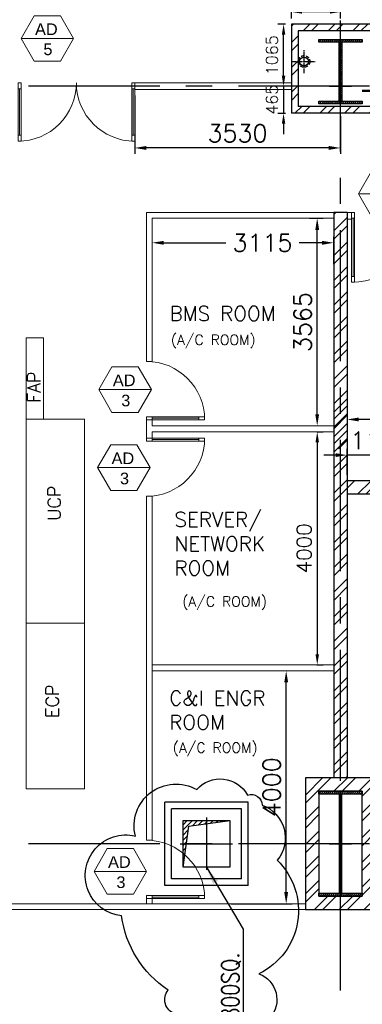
# Model space of a CAD drawing. Header units: inches. Extents: x 0 to 1564127, y -23460 to 23144100.
# Tile 126 of 215: x 565712 to 571589, y 121970 to 138867. Entities that reach past the tile are written whole.
import ezdxf
from ezdxf.enums import TextEntityAlignment as Align

# ---------------------------------------------------------------- set-up
doc = ezdxf.new("R2010")
doc.units = ezdxf.units.IN
doc.header["$LTSCALE"] = 1800
doc.header["$MEASUREMENT"] = 0
for name, pattern in [('CENTER', [2, 1.25, -0.25, 0.25, -0.25]), ('CENTER2', [1.125, 0.75, -0.125, 0.125, -0.125]), ('HIDDEN', [0.375, 0.25, -0.125]), ('HIDDEN2', [0.1875, 0.125, -0.0625])]:
    doc.linetypes.add(name, pattern=pattern)
doc.layers.get('0').update_dxf_attribs({"color": 253, "lineweight": 9})
for name, color, linetype in [('1', 7, 'Continuous'), ('BRACING', 1, 'HIDDEN'), ('CEN', 2, 'CENTER'), ('COL', 1, 'Continuous'), ('GRID', 251, 'CENTER'), ('OPENING', 40, 'Continuous'), ('PH Plan', 7, 'Continuous'), ('RAIN WATER', 6, 'Continuous'), ('ROOM', 7, 'Continuous'), ('TEXT', 3, 'Continuous'), ('WALL', 6, 'Continuous')]:
    doc.layers.add(name, color=color, linetype=linetype)
for name, color, linetype, lineweight in [('2CON', 1, 'Continuous', 13), ('A-DOOR', 31, 'Continuous', 9), ('A-DOOR-GLAZ', 31, 'Continuous', 18), ('A-WIN TAG', 3, 'Continuous', 13), ('LAYOUT', 8, 'Continuous', 9), ('PARTITION WALL', 4, 'Continuous', 9), ('WALL HATCH', 251, 'Continuous', 13)]:
    doc.layers.add(name, color=color, linetype=linetype, lineweight=lineweight)
doc.styles.add('ROAMNS', font='ROMANS.shx')
doc.styles.add('ROMANS', font='romans.shx')
doc.styles.add('ROMANT', font='romant')
doc.styles.get("Standard").update_dxf_attribs({"font": 'arial.ttf'})
doc.dimstyles.new('DIM INT 1', dxfattribs={"dimtxt": 300, "dimasz": 200, "dimexe": 100, "dimexo": 100, "dimgap": 100, "dimtad": 1, "dimdec": 0, "dimzin": 13, "dimdsep": 46, "dimlunit": 5, "dimtxsty": 'ROAMNS', "dimblk1": 'CLOSEDBLANK', "dimcen": 0.09, "dimclrd": 9, "dimclre": 9, "dimclrt": 4, "dimadec": 0, "dimazin": 0, "dimtfac": 1, "dimtdec": 0, "dimtix": 1, "dimtmove": 2, "dimatfit": 3, "dimfxl": 1, "dimtolj": 1, "dimtzin": 13, "dimarcsym": 0})
doc.dimstyles.new('DIM INT 2', dxfattribs={"dimtxt": 200, "dimasz": 180, "dimexe": 100, "dimexo": 100, "dimgap": 100, "dimtad": 1, "dimdec": 0, "dimzin": 13, "dimdsep": 46, "dimlunit": 5, "dimtxsty": 'ROAMNS', "dimcen": 0.09, "dimclrd": 9, "dimclre": 9, "dimclrt": 4, "dimadec": 0, "dimazin": 0, "dimtfac": 1, "dimtdec": 0, "dimtix": 1, "dimtmove": 2, "dimatfit": 3, "dimfxl": 1, "dimtolj": 1, "dimtzin": 13, "dimarcsym": 0})
doc.dimstyles.new('DIM INT 2.5', dxfattribs={"dimtxt": 250, "dimasz": 180, "dimexe": 100, "dimexo": 100, "dimgap": 100, "dimtad": 1, "dimdec": 0, "dimzin": 13, "dimdsep": 46, "dimlunit": 5, "dimtxsty": 'ROAMNS', "dimcen": 0.09, "dimclrd": 9, "dimclre": 9, "dimclrt": 4, "dimadec": 0, "dimazin": 0, "dimtfac": 1, "dimtdec": 0, "dimtix": 1, "dimtmove": 2, "dimatfit": 3, "dimfxl": 1, "dimtolj": 1, "dimtzin": 13, "dimarcsym": 0})
doc.dimstyles.new('USER175', dxfattribs={"dimscale": 175, "dimtxt": 2, "dimasz": 1.75, "dimexe": 0, "dimexo": 0, "dimgap": 0.5, "dimtad": 1, "dimdec": 0, "dimzin": 0, "dimdsep": 46, "dimtxsty": 'ROMANS', "dimcen": 0, "dimclrd": 4, "dimclre": 4, "dimclrt": 4, "dimadec": 0, "dimazin": 0, "dimtfac": 0.09, "dimtdec": 0, "dimtix": 1, "dimtofl": 0, "dimtmove": 0, "dimatfit": 3, "dimfxl": 1, "dimtolj": 1, "dimtzin": 0, "dimarcsym": 0})
pattern_1 = [(45, (975541.15, -677788.17), (-212.13203, 212.13203), []), (45, (975682.57, -677788.17), (-212.13203, 212.13203), [])]

# ---------------------------------------------------------------- blocks, each defined once
blk = doc.blocks.new('C-ROW COLUMN (above17m)')
at = {"layer": 'COL'}
h = blk.add_hatch(dxfattribs=at)
h.set_pattern_fill('ANSI31', color=256, scale=200, style=0)
h.set_pattern_definition([(45, (-78771.347, -120071.694), (-17.6776695, 17.6776695), [])])
h.paths.add_polyline_path([(22, 755), (-22, 755), (-22, -255), (22, -255)])
h.paths.add_polyline_path([(370, -300), (370, -255), (-370, -255), (-370, -300)])
h.paths.add_polyline_path([(-370, 800), (-370, 755), (370, 755), (370, 800)])
at = {"layer": 'CEN'}
for p, q in [((0, -300), (0, 800)), ((-192, 0), (192, 0))]:
    blk.add_line(p, q, dxfattribs=at)
at = {"layer": 'COL'}
for points in [[(-370, 800), (370, 800), (370, 755), (-370, 755)], [(-22, 755), (22, 755), (22, -255), (-22, -255)], [(-370, -255), (370, -255), (370, -300), (-370, -300)]]:
    blk.add_lwpolyline(points, close=True, dxfattribs=at)
blk = doc.blocks.new('CCR 412')
at = {"layer": 'LAYOUT'}
for p, q in [((42660, 58), (39970, 58)), ((38408, -4315), (38108, -4315)), ((38108, -5715), (38108, -4315)), ((38408, -5715), (38408, -4315)), ((38108, -12055), (38108, -5715)), ((39108, -5715), (38108, -5715)), ((39108, -8555), (39108, -5715)), ((39108, -8555), (39108, -5715)), ((39108, -8555), (39108, -5715)), ((39108, -8555), (39108, -5715)), ((39108, -8555), (39108, -5715)), ((39108, -10555), (39108, -8555)), ((39108, -10555), (39108, -8555)), ((39108, -10555), (39108, -8555)), ((39108, -12055), (39108, -8555)), ((39108, -10555), (39108, -8555)), ((39108, -9215), (38108, -9215)), ((38108, -10300), (38108, -10300)), ((39108, -12055), (38108, -12055))]:
    blk.add_line(p, q, dxfattribs=at)
at = {"layer": 'PH Plan', "char_height": 220, "width": 1290.01, "attachment_point": 7, "rotation": 90, "style": 'ROMANS'}
for s, insert in [('FAP', (38354, -5431)), ('UCP', (38700, -7455)), ('ECP', (38667, -10840))]:
    blk.add_mtext(s, dxfattribs=dict(at, insert=insert))
blk = doc.blocks.new('*D1142')
at = {"layer": 'A-DOOR', "color": 9, "lineweight": -2, "transparency": 16777216}
for p, q in [((567684, 137568), (567684, 136566)), ((571214, 137210), (571214, 136566)), ((571014, 136666), (567884, 136666))]:
    blk.add_line(p, q, dxfattribs=at)
at = {"layer": 'A-DOOR', "color": 9, "transparency": 16777216}
for points in [[(567884, 136700), (567884, 136633), (567684, 136666)], [(571014, 136700), (571014, 136633), (571214, 136666)]]:
    blk.add_solid(points, dxfattribs=at)
at = {"layer": 'Defpoints', "color": 0, "transparency": 16777216}
for p in [(567684, 137668), (571214, 137310), (567684, 136666)]:
    blk.add_point(p, dxfattribs=at)
at = {"layer": 'A-DOOR', "color": 4, "transparency": 16777216, "insert": (569449, 136916), "char_height": 300, "attachment_point": 5, "style": 'ROAMNS'}
blk.add_mtext('\\A1;3530', dxfattribs=at)
blk = doc.blocks.new('_ClosedBlank')
at = {"color": 0, "linetype": 'ByBlock', "lineweight": -2}
for p, q in [((-1, 0.167), (0, 0)), ((-1, 0.167), (-1, -0.167)), ((0, 0), (-1, -0.167))]:
    blk.add_line(p, q, dxfattribs=at)
blk = doc.blocks.new('*D1169')
at = {"layer": 'A-DOOR', "color": 9, "lineweight": -2, "transparency": 16777216}
for p, q in [((576599, 132807), (576599, 131907)), ((576399, 132007), (571529, 132007))]:
    blk.add_line(p, q, dxfattribs=at)
at = {"layer": 'A-DOOR', "color": 9, "transparency": 16777216}
for points in [[(571529, 132040), (571529, 131973), (571329, 132007)], [(576399, 132040), (576399, 131973), (576599, 132007)]]:
    blk.add_solid(points, dxfattribs=at)
at = {"layer": 'Defpoints', "color": 0, "transparency": 16777216}
for p in [(576599, 132907), (571329, 132007), (571329, 132007)]:
    blk.add_point(p, dxfattribs=at)
at = {"layer": 'A-DOOR', "color": 4, "transparency": 16777216, "insert": (573964, 132257), "char_height": 300, "attachment_point": 5, "style": 'ROAMNS'}
blk.add_mtext('\\A1;5270', dxfattribs=at)
blk = doc.blocks.new('*D1172')
at = {"layer": 'A-DOOR', "color": 9, "lineweight": -2, "transparency": 16777216}
for p, q in [((570283, 123895), (570283, 127495)), ((569338, 123695), (570383, 123695))]:
    blk.add_line(p, q, dxfattribs=at)
at = {"layer": 'A-DOOR', "color": 9, "transparency": 16777216}
for points in [[(570250, 127495), (570316, 127495), (570283, 127695)], [(570250, 123895), (570316, 123895), (570283, 123695)]]:
    blk.add_solid(points, dxfattribs=at)
at = {"layer": 'Defpoints', "color": 0, "transparency": 16777216}
for p in [(570283, 127695), (570283, 127695), (569238, 123695)]:
    blk.add_point(p, dxfattribs=at)
at = {"layer": 'A-DOOR', "color": 4, "transparency": 16777216, "insert": (570033, 125695), "char_height": 300, "attachment_point": 5, "rotation": 90, "style": 'ROAMNS'}
blk.add_mtext('\\A1;4000', dxfattribs=at)
blk = doc.blocks.new('*D1173')
at = {"layer": 'A-DOOR', "color": 9, "lineweight": -2, "transparency": 16777216}
for p, q in [((570685, 135460), (570915, 135460)), ((570815, 132095), (570815, 135260))]:
    blk.add_line(p, q, dxfattribs=at)
at = {"layer": 'A-DOOR', "color": 9, "transparency": 16777216}
for points in [[(570782, 135260), (570848, 135260), (570815, 135460)], [(570782, 132095), (570848, 132095), (570815, 131895)]]:
    blk.add_solid(points, dxfattribs=at)
at = {"layer": 'Defpoints', "color": 0, "transparency": 16777216}
for p in [(570585, 135460), (570815, 135460), (570815, 131895)]:
    blk.add_point(p, dxfattribs=at)
at = {"layer": 'A-DOOR', "color": 4, "transparency": 16777216, "insert": (570565, 133678), "char_height": 300, "attachment_point": 5, "rotation": 90, "style": 'ROAMNS'}
blk.add_mtext('\\A1;3565', dxfattribs=at)
blk = doc.blocks.new('*D1174')
at = {"layer": 'A-DOOR', "color": 9, "lineweight": -2, "transparency": 16777216}
for p, q in [((568184, 135039), (569248, 135039)), ((570899, 135039), (570505, 135039)), ((571099, 134671), (571099, 135139))]:
    blk.add_line(p, q, dxfattribs=at)
at = {"layer": 'A-DOOR', "color": 9, "transparency": 16777216}
for points in [[(568184, 135072), (568184, 135005), (567984, 135039)], [(570899, 135072), (570899, 135005), (571099, 135039)]]:
    blk.add_solid(points, dxfattribs=at)
at = {"layer": 'Defpoints', "color": 0, "transparency": 16777216}
for p in [(567984, 135039), (571099, 135039), (571099, 134571)]:
    blk.add_point(p, dxfattribs=at)
at = {"layer": 'A-DOOR', "color": 4, "transparency": 16777216, "insert": (569876, 135039), "char_height": 300, "attachment_point": 5, "style": 'ROAMNS'}
blk.add_mtext('\\A1;3115', dxfattribs=at)
blk = doc.blocks.new('M_Double-Glass 1 - 2000 x 2100mm 2-290830-17_00M')
at = {"layer": 'A-DOOR', "lineweight": 18}
for p, q in [((-1001, 951), (-1001, 1053)), ((-1001, 1053), (-949, 1053)), ((-949, 951), (-949, 1053)), ((949, 951), (949, 1053)), ((1000, 1053), (949, 1053)), ((1000, 951), (1000, 1053)), ((-1001, 951), (-949, 951)), ((949, 951), (1000, 951)), ((-1001, 154), (-949, 154)), ((-1001, 52), (-1001, 154)), ((-1001, 52), (-949, 52)), ((-949, 52), (-949, 154)), ((1000, 154), (949, 154)), ((949, 52), (949, 154)), ((1000, 52), (949, 52)), ((1000, 52), (1000, 154))]:
    blk.add_line(p, q, dxfattribs=at)
at = {"layer": 'A-DOOR'}
for p, q in [((-1001, 154), (-1001, 951)), ((-949, 154), (-949, 951)), ((949, 154), (949, 951)), ((1000, 154), (1000, 951))]:
    blk.add_line(p, q, dxfattribs=at)
for centre, radius, start, end in [((-1001, 52), 1001, 0, 90), ((1000, 53), 1000, 90, 180.0388)]:
    blk.add_arc(centre, radius, start, end, dxfattribs=at)
at = {"layer": 'A-DOOR-GLAZ'}
for p, q in [((-975, 951), (-975, 154)), ((975, 154), (975, 951))]:
    blk.add_line(p, q, dxfattribs=at)
blk = doc.blocks.new('M_Single-Glass 1 - 1200 x 2100mm 3-295405-17_00M')
at = {"layer": 'A-DOOR', "lineweight": 18}
for p, q in [((549, 1148), (549, 1250)), ((600, 1250), (549, 1250)), ((600, 1148), (600, 1250)), ((549, 1148), (600, 1148)), ((549, 152), (600, 152)), ((549, 50), (549, 152)), ((600, 50), (549, 50)), ((600, 50), (600, 152))]:
    blk.add_line(p, q, dxfattribs=at)
at = {"layer": 'A-DOOR'}
for p, q in [((549, 152), (549, 1148)), ((600, 152), (600, 1148))]:
    blk.add_line(p, q, dxfattribs=at)
blk.add_arc((600, 50), 1200, 90, 180, dxfattribs=at)
at = {"layer": 'A-DOOR-GLAZ'}
blk.add_line((574.5, 1148), (574.5, 152), dxfattribs=at)
blk = doc.blocks.new('M_Single-Glass 1 - 1000 x 2100mm 2-291765-17_00M')
at = {"layer": 'A-DOOR', "lineweight": 18}
for p, q in [((449, 948), (449, 1050)), ((500, 1050), (449, 1050)), ((500, 948), (500, 1050)), ((449, 948), (500, 948)), ((449, 152), (500, 152)), ((449, 50), (449, 152)), ((500, 50), (449, 50)), ((500, 50), (500, 152))]:
    blk.add_line(p, q, dxfattribs=at)
at = {"layer": 'A-DOOR'}
for p, q in [((449, 152), (449, 948)), ((500, 152), (500, 948))]:
    blk.add_line(p, q, dxfattribs=at)
blk.add_arc((500, 50), 1000, 90, 180, dxfattribs=at)
at = {"layer": 'A-DOOR-GLAZ'}
blk.add_line((474.5, 948), (474.5, 152), dxfattribs=at)
blk = doc.blocks.new('*D1681')
at = {"layer": '1', "color": 9, "lineweight": -2, "transparency": 16777216}
for p, q in [((571329, 131055), (571329, 131495)), ((572464, 131055), (572464, 131495)), ((571129, 131395), (570929, 131395)), ((572464, 131395), (571329, 131395)), ((572664, 131395), (572864, 131395))]:
    blk.add_line(p, q, dxfattribs=at)
at = {"layer": '1', "color": 9, "transparency": 16777216}
for points in [[(571129, 131428), (571129, 131362), (571329, 131395)], [(572664, 131428), (572664, 131362), (572464, 131395)]]:
    blk.add_solid(points, dxfattribs=at)
at = {"layer": 'Defpoints', "color": 0, "transparency": 16777216}
for p in [(571329, 131395), (571329, 130955), (572464, 130955)]:
    blk.add_point(p, dxfattribs=at)
at = {"layer": '1', "color": 4, "transparency": 16777216, "insert": (571896, 131645), "char_height": 300, "attachment_point": 5, "style": 'ROAMNS'}
blk.add_mtext('\\A1;1135', dxfattribs=at)
blk = doc.blocks.new('*D1693')
at = {"layer": '1', "color": 9, "lineweight": -2, "transparency": 16777216}
for p, q in [((570274, 138790), (570138, 138790)), ((570238, 137905), (570238, 138610)), ((570274, 137725), (570138, 137725))]:
    blk.add_line(p, q, dxfattribs=at)
at = {"layer": '1', "color": 9, "transparency": 16777216}
for points in [[(570208, 138610), (570268, 138610), (570238, 138790)], [(570208, 137905), (570268, 137905), (570238, 137725)]]:
    blk.add_solid(points, dxfattribs=at)
at = {"layer": 'Defpoints', "color": 0, "transparency": 16777216}
for p in [(570238, 138790), (570374, 138790), (570374, 137725)]:
    blk.add_point(p, dxfattribs=at)
at = {"layer": '1', "color": 4, "transparency": 16777216, "insert": (570038, 138258), "char_height": 200, "attachment_point": 5, "rotation": 90, "style": 'ROAMNS'}
blk.add_mtext('\\A1;1065', dxfattribs=at)
blk = doc.blocks.new('*D1694')
at = {"layer": '1', "color": 9, "lineweight": -2, "transparency": 16777216}
for p, q in [((570238, 137905), (570238, 138085)), ((570274, 137725), (570138, 137725)), ((570238, 137725), (570238, 137260)), ((570274, 137260), (570138, 137260)), ((570238, 137080), (570238, 136900))]:
    blk.add_line(p, q, dxfattribs=at)
at = {"layer": '1', "color": 9, "transparency": 16777216}
for points in [[(570208, 137905), (570268, 137905), (570238, 137725)], [(570208, 137080), (570268, 137080), (570238, 137260)]]:
    blk.add_solid(points, dxfattribs=at)
at = {"layer": 'Defpoints', "color": 0, "transparency": 16777216}
for p in [(570374, 137725), (570238, 137260), (570374, 137260)]:
    blk.add_point(p, dxfattribs=at)
at = {"layer": '1', "color": 4, "transparency": 16777216, "insert": (570038, 137493), "char_height": 200, "attachment_point": 5, "rotation": 90, "style": 'ROAMNS'}
blk.add_mtext('\\A1;465', dxfattribs=at)
blk = doc.blocks.new('*D1695')
at = {"layer": '1', "color": 9, "lineweight": -2, "transparency": 16777216}
for p, q in [((570374, 138890), (570374, 139101)), ((571214, 138890), (571214, 139101)), ((571034, 139001), (570554, 139001))]:
    blk.add_line(p, q, dxfattribs=at)
at = {"layer": '1', "color": 9, "transparency": 16777216}
for points in [[(570554, 139031), (570554, 138971), (570374, 139001)], [(571034, 139031), (571034, 138971), (571214, 139001)]]:
    blk.add_solid(points, dxfattribs=at)
at = {"layer": 'Defpoints', "color": 0, "transparency": 16777216}
for p in [(570374, 139001), (570374, 138790), (571214, 138790)]:
    blk.add_point(p, dxfattribs=at)
at = {"layer": '1', "color": 4, "transparency": 16777216, "insert": (570794, 139201), "char_height": 200, "attachment_point": 5, "style": 'ROAMNS'}
blk.add_mtext('\\A1;840', dxfattribs=at)
blk = doc.blocks.new('*D1898')
at = {"layer": '1', "color": 9, "lineweight": -2, "transparency": 16777216}
for p, q in [((570806, 131795), (570916, 131795)), ((570816, 131615), (570816, 127975)), ((570806, 127795), (570916, 127795))]:
    blk.add_line(p, q, dxfattribs=at)
at = {"layer": '1', "color": 9, "transparency": 16777216}
for points in [[(570786, 131615), (570846, 131615), (570816, 131795)], [(570786, 127975), (570846, 127975), (570816, 127795)]]:
    blk.add_solid(points, dxfattribs=at)
at = {"layer": 'Defpoints', "color": 0, "transparency": 16777216}
for p in [(570706, 131795), (570706, 127795), (570816, 127795)]:
    blk.add_point(p, dxfattribs=at)
at = {"layer": '1', "color": 4, "transparency": 16777216, "insert": (570591, 129795), "char_height": 250, "attachment_point": 5, "rotation": 90, "style": 'ROAMNS'}
blk.add_mtext('\\A1;4000', dxfattribs=at)

msp = doc.modelspace()

# ---------------------------------------------------------------- hatches: boundary and pattern name
at = {"layer": 'COL'}
h = msp.add_hatch(dxfattribs=at)
h.set_pattern_fill('ANSI31', color=256, scale=200, style=0)
h.set_pattern_definition([(45, (555271.524, 101839.45), (-17.67767, 17.67767), [])])
h.paths.add_polyline_path([(570843.7, 123875.31), (571583.7, 123875.31), (571583.7, 123825.31), (570843.7, 123825.31)])
h.paths.add_polyline_path([(571197.7, 125575.31), (571229.7, 125575.31), (571229.7, 123875.31), (571197.7, 123875.31)])
h.paths.add_polyline_path([(570843.7, 125625.31), (571583.7, 125625.31), (571583.7, 125575.31), (570843.7, 125575.31)])
at = {"layer": 'OPENING'}
h = msp.add_hatch(dxfattribs=at)
h.set_pattern_fill('ANSI31', color=8, scale=500, style=0)
h.set_pattern_definition([(45, (487519.18, 39726.256), (-44.194174, 44.194174), [])])
h.paths.add_polyline_path([(569313.7, 125125.31), (568913.7, 125125.31), (568913.7, 125069.09)])
h.paths.add_polyline_path([(568913.7, 125069.09), (568913.7, 125125.31), (568513.7, 125125.31), (568513.7, 124725.31), (568569.92, 124725.31), (568612.28, 125026.73)])
h.paths.add_polyline_path([(568513.7, 124725.31), (568513.7, 124325.31), (568569.92, 124725.31)])
at = {"layer": 'WALL HATCH'}
h = msp.add_hatch(dxfattribs=at)
h.set_pattern_fill('ANSI32', color=256, scale=800, style=0)
h.paths.add_polyline_path([(582098.7, 137260.31), (582098.7, 137375.31), (570488.7, 137375.31), (570488.7, 138675.31), (571908.7, 138675.31), (571908.7, 138790.31), (570373.7, 138790.31), (570373.7, 137260.31)])
h = msp.add_hatch(dxfattribs=at)
h.set_pattern_fill('ANSI32', color=256, scale=800, style=0)
h.set_pattern_definition(pattern_1)
h.paths.add_polyline_path([(582328.7, 137425.31), (582098.7, 137425.31), (582098.7, 130955.31), (582328.7, 130955.31)])
h.paths.add_polyline_path([(580913.7, 130955.47), (580913.7, 130725.47), (582213.7, 130725.31), (582213.7, 130955.31)])
h.paths.add_polyline_path([(575463.7, 130955.31), (575463.7, 130725.31), (577913.7, 130725.47), (577913.7, 130955.47)])
h.paths.add_polyline_path([(572463.7, 130725.31), (572463.7, 130955.31), (571328.7, 130955.31), (571328.7, 130725.31)])
h = msp.add_hatch(dxfattribs=at)
h.set_pattern_fill('ANSI32', color=256, scale=800, style=0)
h.set_pattern_definition([(45, (789871.15, -668886.17), (-212.13203, 212.13203), []), (45, (790012.57, -668886.17), (-212.13203, 212.13203), [])])
h.paths.add_polyline_path([(571328.7, 135560.31), (571213.7, 135560.31), (571213.7, 131505.31), (571328.7, 131505.31)])
h.paths.add_polyline_path([(571213.7, 135560.31), (571098.7, 135560.31), (571098.7, 131505.31), (571213.7, 131505.31)])
h = msp.add_hatch(dxfattribs=at)
h.set_pattern_fill('ANSI32', color=256, scale=800, style=0)
h.paths.add_polyline_path([(571813.7, 125855.31), (570613.7, 125855.31), (570613.7, 123595.31), (571813.7, 123595.31)])
h.paths.add_polyline_path([(571583.7, 123825.31), (570843.7, 123825.31), (570843.7, 125625.31), (571583.7, 125625.31)], flags=16)

# ---------------------------------------------------------------- linework, layer by layer
for p, q in [((571213.7, 123825.31), (571213.7, 125625.31)), ((571213.7, 125067.81), (571213.7, 124088.72))]:
    msp.add_line(p, q)
at = {"layer": '1'}
msp.add_lwpolyline([(567695.64, 124856.79, -0.66119836), (568747.54, 125654.72, -0.52056705), (569621.26, 125561.16, -0.52056705), (569870.9, 125387.41, -0.52056705), (570129.46, 124442.9, -0.52056705), (569815.66, 122493.94, -0.52056705), (570009.68, 121741.13, -0.52056705), (570153.82, 119300.49, -0.52056705), (569657.93, 118105.21, -0.52056705), (568666.15, 118804.88, -0.52056705), (568549.47, 120145.92, -0.52056705), (568607.81, 120816.44, -0.52056705), (568374.45, 121807.64, -0.52056705), (568257.77, 122215.78, -0.21854966), (567460.71, 123489.43, -1.07073921)], format="xyb", close=True, dxfattribs=at)
at = {"layer": '2CON'}
for p, q in [((566634.62, 138543.01), (565734.62, 138543.01)), ((572423.41, 135878.29), (571523.41, 135878.29)), ((567969.88, 132518.12), (567069.88, 132518.12)), ((567947.9, 131180.04), (567047.9, 131180.04)), ((567887.02, 124251.98), (566987.02, 124251.98))]:
    msp.add_line(p, q, dxfattribs=at)
at = {"layer": 'A-WIN TAG'}
for points in [[(565959.62, 138932.72), (565734.62, 138543.01), (565959.62, 138153.3), (566409.62, 138153.3), (566634.62, 138543.01), (566409.62, 138932.72)], [(571748.41, 136268), (571523.41, 135878.29), (571748.41, 135488.57), (572198.41, 135488.57), (572423.41, 135878.29), (572198.41, 136268)], [(567294.88, 132907.83), (567069.88, 132518.12), (567294.88, 132128.41), (567744.88, 132128.41), (567969.88, 132518.12), (567744.88, 132907.83)], [(567272.9, 131569.75), (567047.9, 131180.04), (567272.9, 130790.33), (567722.9, 130790.33), (567947.9, 131180.04), (567722.9, 131569.75)], [(567212.02, 124641.69), (566987.02, 124251.98), (567212.02, 123862.27), (567662.02, 123862.27), (567887.02, 124251.98), (567662.02, 124641.69)]]:
    msp.add_lwpolyline(points, close=True, dxfattribs=at)
at = {"layer": 'BRACING', "const_width": 40}
msp.add_lwpolyline([(571583.7, 137647.81), (581843.7, 137647.81)], dxfattribs=at)
at = {"layer": 'CEN'}
for p, q in [((571213.7, 123825.31), (571213.7, 125625.31)), ((568913.7, 125175.31), (568913.7, 124275.31)), ((568463.7, 124725.31), (569363.7, 124725.31)), ((571022.13, 124725.31), (571405.27, 124725.31)), ((569546.4, 123259.07), (569546.4, 118634.07))]:
    msp.add_line(p, q, dxfattribs=at)
at = {"layer": 'COL'}
for points in [[(570843.7, 125625.31), (571583.7, 125625.31), (571583.7, 125575.31), (570843.7, 125575.31)], [(571197.7, 125575.31), (571229.7, 125575.31), (571229.7, 123875.31), (571197.7, 123875.31)], [(570843.7, 123875.31), (571583.7, 123875.31), (571583.7, 123825.31), (570843.7, 123825.31)]]:
    msp.add_lwpolyline(points, close=True, dxfattribs=at)
at = {"layer": 'GRID'}
for p, q in [((571213.7, 86204.51), (571213.7, 152225.31)), ((654513.7, 137725.31), (519413.7, 137725.31)), ((654513.7, 137725.31), (519413.7, 137725.31)), ((654513.7, 124725.31), (519413.7, 124725.31)), ((654513.7, 124725.31), (519413.7, 124725.31))]:
    msp.add_line(p, q, dxfattribs=at)
at = {"layer": 'GRID', "color": 7}
msp.add_line((571191.2, 137782.81), (571191.2, 137667.81), dxfattribs=at)
at = {"layer": 'OPENING'}
msp.add_lwpolyline([(568513.7, 125125.31), (569313.7, 125125.31), (569313.7, 124325.31), (568513.7, 124325.31)], close=True, dxfattribs=at)
msp.add_lwpolyline([(568513.7, 124325.31), (568612.28, 125026.73), (569313.7, 125125.31)], dxfattribs=at)
at = {"layer": 'PARTITION WALL'}
for p, q in [((570373.7, 137782.81), (567684.15, 137782.81)), ((567684.15, 137782.81), (567684.15, 137667.81)), ((570373.7, 137667.81), (567684.15, 137667.81)), ((571098.7, 135560.31), (567884.19, 135560.31)), ((567884.19, 133002.81), (567884.19, 135560.31)), ((571328.7, 135560.31), (571403.7, 135560.31)), ((571098.7, 135460.31), (567984.19, 135460.31)), ((567984.19, 133002.81), (567984.19, 135460.31)), ((567984.19, 133002.81), (567884.19, 133002.81)), ((567884.19, 132002.81), (567984.19, 132002.81)), ((567884.19, 131687.81), (567884.19, 132002.81)), ((567984.19, 131895.31), (567984.19, 132002.81)), ((567984.19, 131895.31), (571098.7, 131895.31)), ((567984.19, 131795.31), (571098.7, 131795.31)), ((567984.19, 131687.81), (567984.19, 131795.31)), ((567884.19, 131687.81), (567984.19, 131687.81)), ((567984.19, 130687.81), (567884.19, 130687.81)), ((567984.19, 124785.31), (567884.19, 124785.31)), ((570613.7, 123695.31), (562838.7, 123695.31)), ((567884.19, 123785.31), (567984.19, 123785.31)), ((567884.19, 123785.31), (567884.19, 123695.31)), ((567984.19, 123785.31), (567984.19, 123695.31)), ((570613.7, 123710.31), (570613.7, 123595.31)), ((570613.7, 123595.31), (562838.7, 123595.31))]:
    msp.add_line(p, q, dxfattribs=at)
at = {"layer": 'PARTITION WALL', "flags": 128}
msp.add_lwpolyline([(571403.7, 135560.31), (571403.7, 135445.31), (571328.7, 135445.31)], dxfattribs=at)
at = {"layer": 'RAIN WATER', "linetype": 'CENTER2', "ltscale": 0.05}
for p, q in [((570588.7, 137950.31), (570588.7, 138350.31)), ((570388.7, 138150.31), (570788.7, 138150.31))]:
    msp.add_line(p, q, dxfattribs=at)
at = {"layer": 'RAIN WATER', "linetype": 'HIDDEN2', "ltscale": 0.25}
msp.add_circle((570588.7, 138150.31), 100, dxfattribs=at)
at = {"layer": 'RAIN WATER', "ltscale": 0.25}
msp.add_circle((570588.7, 138150.31), 75, dxfattribs=at)
at = {"layer": 'WALL'}
for p, q in [((571908.7, 138790.31), (570373.7, 138790.31)), ((570373.7, 138790.31), (570373.7, 137260.31)), ((571908.7, 138675.31), (570488.7, 138675.31)), ((570488.7, 138675.31), (570488.7, 137375.31)), ((571213.7, 137375.31), (570488.7, 137375.31)), ((582098.7, 137375.31), (571213.7, 137375.31)), ((571213.7, 137260.31), (570373.7, 137260.31)), ((582098.7, 137260.31), (571213.7, 137260.31)), ((571098.7, 135560.31), (571098.7, 130505.31)), ((571328.7, 135560.31), (571098.7, 135560.31)), ((581983.7, 130955.31), (571328.7, 130955.31)), ((582098.7, 130955.31), (571328.7, 130955.31)), ((582213.7, 130725.31), (571328.7, 130725.31)), ((582328.7, 130725.31), (571328.7, 130725.31)), ((568198.7, 124010.31), (568198.7, 125440.31)), ((569628.7, 125440.31), (568198.7, 125440.31)), ((569628.7, 124010.31), (569628.7, 125440.31)), ((568313.7, 124125.31), (568313.7, 125325.31)), ((569513.7, 125325.31), (568313.7, 125325.31)), ((569513.7, 124125.31), (569513.7, 125325.31)), ((569513.7, 124125.31), (568313.7, 124125.31)), ((569628.7, 124010.31), (568198.7, 124010.31))]:
    msp.add_line(p, q, dxfattribs=at)
for points in [[(571813.7, 125855.31), (570613.7, 125855.31), (570613.7, 123595.31), (571813.7, 123595.31)], [(571583.7, 125625.31), (570843.7, 125625.31), (570843.7, 123825.31), (571583.7, 123825.31)]]:
    msp.add_lwpolyline(points, close=True, dxfattribs=at)

# ---------------------------------------------------------------- block references
msp.add_blockref('C-ROW COLUMN (above17m)', (571213.7, 137725.31))
at = {"layer": 'A-DOOR'}
for name, p, rotation in [('M_Double-Glass 1 - 2000 x 2100mm 2-290830-17_00M', (566683.62, 137835.19), 180), ('M_Single-Glass 1 - 1200 x 2100mm 3-295405-17_00M', (572003.7, 135610.31), 180), ('M_Single-Glass 1 - 1000 x 2100mm 2-291765-17_00M', (567834.19, 132502.81), 270), ('M_Single-Glass 1 - 1000 x 2100mm 2-291765-17_00M', (567834.19, 124285.31), 270)]:
    msp.add_blockref(name, p, dxfattribs=dict(at, rotation=rotation))
at = {"layer": 'A-DOOR', "xscale": -1, "rotation": 270}
msp.add_blockref('M_Single-Glass 1 - 1000 x 2100mm 2-291765-17_00M', (567834.19, 131187.81), dxfattribs=at)
at = {"layer": 'PARTITION WALL'}
msp.add_blockref('CCR 412', (527713.7, 137725.31), dxfattribs=at)

# ---------------------------------------------------------------- texts
at = {"layer": 'A-WIN TAG'}
for s, p in [('AD', (566168.86, 138702.97)), ('5', (566196.2, 138357.14)), ('AD', (567504.12, 132678.07)), ('3', (567531.47, 132332.25)), ('AD', (567482.15, 131339.99)), ('3', (567509.49, 130994.17)), ('AD', (567421.27, 124411.94)), ('3', (567448.61, 124066.11))]:
    msp.add_text(s, height=200, dxfattribs=at).set_placement(p, align=Align.MIDDLE)
at = {"layer": 'ROOM', "color": 30, "lineweight": 25, "style": 'ROMANS'}
msp.add_text('(A/C ROOM)', height=175, dxfattribs=at).set_placement((568305.01, 133286.79))
msp.add_text('(A/C ROOM)', height=175, dxfattribs=at).set_placement((569227.64, 128796.53), align=Align.CENTER)
at = {"layer": 'ROOM', "color": 30, "char_height": 250, "attachment_point": 1, "style": 'ROMANS'}
for s, insert, width in [('BMS ROOM', (568282.03, 133949.34), 2256.2014), ('\\pi185.12;STATION INCHARGE \\P\\pi1429.2;ROOM', (534092.46, 131970.61), 3822.6284), ('SERVER/ NETWORK ROOM', (568366.32, 130415.27), 2032.6931), ('\\pi238.7;UNIT-1 INCHARGE \\P\\pi1429.2;ROOM', (533736.8, 125412.85), 3822.6284)]:
    msp.add_mtext(s, dxfattribs=dict(at, insert=insert, width=width))
at = {"layer": 'TEXT', "style": 'ROMANS', "width": 0.8}
msp.add_text('PIPE OPENING 800SQ.', height=300, rotation=90, dxfattribs=at).set_placement((569475.14, 119277.62))

# ---------------------------------------------------------------- dimensions: what is measured, and where the dimension line sits
at = {"layer": '1'}
for base, p1, p2, dimstyle, picture, middle in [((570373.7, 139001.25), (571213.7, 138790.31), (570373.7, 138790.31), 'DIM INT 2', '*D1695', (570793.7, 139201.25)), ((571328.7, 131395.11), (572463.7, 130955.41), (571328.7, 130955.41), 'DIM INT 1', '*D1681', (571896.2, 131645.11))]:
    dim = msp.add_linear_dim(base=base, p1=p1, p2=p2, dimstyle=dimstyle, dxfattribs=at)
    dim.commit()
    dim.dimension.update_dxf_attribs({"geometry": picture, "text_midpoint": middle})
for base, p2, picture, middle in [((570237.55, 138790.31), (570373.7, 138790.31), '*D1693', (570037.55, 138257.81)), ((570237.55, 137260.31), (570373.7, 137260.31), '*D1694', (570037.55, 137492.81))]:
    dim = msp.add_linear_dim(base=base, p1=(570373.7, 137725.31), p2=p2, angle=90, dimstyle='DIM INT 2', dxfattribs=at)
    dim.commit()
    dim.dimension.update_dxf_attribs({"geometry": picture, "text_midpoint": middle})
at = {"layer": 'A-DOOR'}
for base, p1, p2, picture, middle in [((567684.15, 136666.46), (571213.7, 137310.31), (567684.15, 137667.81), '*D1142', (569448.93, 136916.46)), ((571328.7, 132006.69), (576598.7, 132906.69), (571328.7, 132006.69), '*D1169', (573963.7, 132256.69))]:
    dim = msp.add_linear_dim(base=base, p1=p1, p2=p2, dimstyle='DIM INT 1', dxfattribs=at)
    dim.commit()
    dim.dimension.update_dxf_attribs({"geometry": picture, "text_midpoint": middle})
dim = msp.add_linear_dim(base=(570815.12, 135460.31), p1=(570815.12, 131895.31), p2=(570584.56, 135460.31), angle=90, dimstyle='DIM INT 1', dxfattribs=at)
dim.commit()
dim.dimension.update_dxf_attribs({"geometry": '*D1173', "text_midpoint": (570565.12, 133677.81)})
dim = msp.add_linear_dim(base=(571098.7, 135038.72), p1=(567984.19, 135038.72), p2=(571098.7, 134571.08), dimstyle='DIM INT 1', dxfattribs=at)
dim.commit()
dim.dimension.update_dxf_attribs({"geometry": '*D1174', "text_midpoint": (569876.37, 135038.72), "dimtype": 160})

# ---------------------------------------------------------------- leaders
msp.add_leader([(568913.7, 124325.31), (569546.4, 123259.07)], dimstyle='USER175', override={"dimgap": 0.5, "dimtad": 0})

# ---------------------------------------------------------------- next in the draw order: texts
at = {"layer": 'TEXT', "insert": (552566.65, 128144.08), "char_height": 500, "attachment_point": 1, "style": 'ROMANT', "bg_fill": 3, "box_fill_scale": 1, "bg_fill_color": 256, "bg_fill_transparency": 0}
msp.add_mtext_dynamic_manual_height_columns('\\pi475.14;{\\W0.85;COMMON \\P\\pi384.07;CONTROL  \\P\\pi960.85;ROOM}', width=3702.6616, gutter_width=1, heights=[0], dxfattribs=at)

# ---------------------------------------------------------------- next in the draw order: hatches: boundary and pattern name
at = {"layer": 'WALL HATCH'}
h = msp.add_hatch(dxfattribs=at)
h.set_pattern_fill('ANSI32', color=256, scale=800, style=0)
h.set_pattern_definition(pattern_1)
h.paths.add_polyline_path([(571213.7, 125855.31), (571328.7, 125855.31), (571328.7, 132290.31), (571213.7, 132290.31)])
h.paths.add_polyline_path([(571098.7, 125855.31), (571213.7, 125855.31), (571213.7, 132290.31), (571098.7, 132290.31)])

# ---------------------------------------------------------------- next in the draw order: linework, layer by layer
at = {"layer": 'PARTITION WALL'}
for p, q in [((567884.19, 124785.31), (567884.19, 130687.81)), ((567984.19, 124785.31), (567984.19, 130687.81)), ((567984.19, 127795.31), (571098.7, 127795.31)), ((567984.19, 127695.31), (571098.7, 127695.31))]:
    msp.add_line(p, q, dxfattribs=at)
at = {"layer": 'WALL'}
for p, q in [((571328.7, 135560.31), (571328.7, 125855.31)), ((571098.7, 130505.31), (571098.7, 125855.31))]:
    msp.add_line(p, q, dxfattribs=at)

# ---------------------------------------------------------------- next in the draw order: texts
at = {"layer": 'ROOM', "color": 30, "lineweight": 25, "style": 'ROMANS'}
msp.add_text('(A/C ROOM)', height=175, dxfattribs=at).set_placement((568337.74, 126287.3))
at = {"layer": 'ROOM', "color": 30, "char_height": 250, "attachment_point": 1, "style": 'ROMANS'}
for s, insert, width in [('\\pi238.7;UNIT-2 INCHARGE \\P\\pi1429.2;ROOM', (534138.21, 128849.13), 3822.6284), ('C&I ENGR ROOM', (568277.6, 127350.68), 2032.6931)]:
    msp.add_mtext(s, dxfattribs=dict(at, insert=insert, width=width))

# ---------------------------------------------------------------- next in the draw order: dimensions: what is measured, and where the dimension line sits
at = {"layer": '1'}
dim = msp.add_linear_dim(base=(570815.52, 127795.31), p1=(570706.17, 131795.31), p2=(570706.17, 127795.31), angle=90, dimstyle='DIM INT 2.5', dxfattribs=at)
dim.commit()
dim.dimension.update_dxf_attribs({"geometry": '*D1898', "text_midpoint": (570590.52, 129795.31)})
at = {"layer": 'A-DOOR'}
dim = msp.add_linear_dim(base=(570283.07, 127695.31), p1=(569238.16, 123695.31), p2=(570283.07, 127695.31), angle=90, dimstyle='DIM INT 1', dxfattribs=at)
dim.commit()
dim.dimension.update_dxf_attribs({"geometry": '*D1172', "text_midpoint": (570033.07, 125695.31)})

doc.saveas('drawing.dxf')
